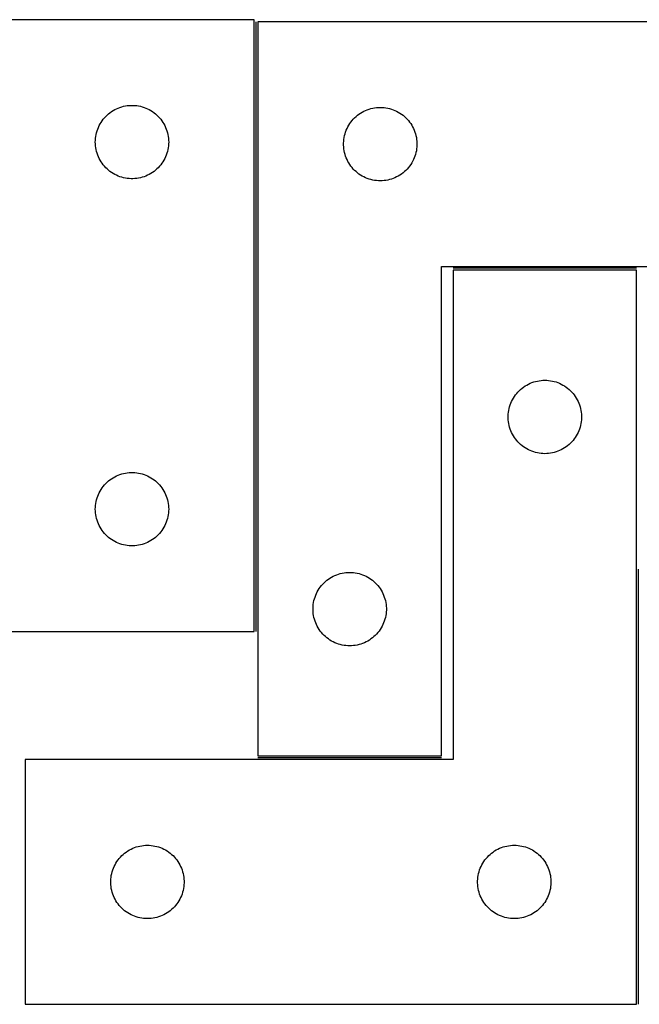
# Model space of a CAD drawing. Header units: millimetres. Extents: x 7 to 1493, y 7 to 481.
# Tile 5 of 6: x 880 to 1134, y 79 to 481. Entities that reach past the tile are written whole.
import ezdxf

# ---------------------------------------------------------------- set-up
doc = ezdxf.new("R2010")
doc.units = ezdxf.units.MM
doc.layers.add('COMMON', color=5, linetype='CONTINUOUS', true_color=0x0000ff)
doc.layers.add('CUT', color=7, linetype='CONTINUOUS', true_color=0x000000)

msp = doc.modelspace()

# ---------------------------------------------------------------- linework, layer by layer
at = {"layer": 'COMMON'}
for p, q in [((977.05718, 231.314245), (977.05718, 480.484154)), ((1132.607849, 379.734154), (1057.607849, 379.734154)), ((1133.35785, 78.984153), (1133.35785, 256.758086)), ((1052.80718, 179.734154), (977.80718, 179.734154))]:
    msp.add_line(p, q, dxfattribs=at)
at = {"layer": 'CUT'}
for p, q in [((976.307179, 481.314245), (676.307179, 481.314245)), ((976.307179, 231.314245), (976.307179, 481.314245)), ((977.80718, 480.484154), (977.80718, 180.484154)), ((1227.80718, 480.484154), (977.80718, 480.484154)), ((916.118079, 442.322525), (916.698282, 442.832451)), ((916.698282, 442.832451), (917.303965, 443.311833)), ((917.303965, 443.311833), (917.933523, 443.7594)), ((917.933523, 443.7594), (918.585287, 444.173964)), ((918.585287, 444.173964), (919.257528, 444.554427)), ((919.257528, 444.554427), (919.948463, 444.899778)), ((919.948463, 444.899778), (920.656261, 445.209104)), ((920.656261, 445.209104), (921.379044, 445.481583)), ((921.379044, 445.481583), (922.114895, 445.716493)), ((922.114895, 445.716493), (922.861863, 445.91321)), ((922.861863, 445.91321), (923.617968, 446.071214)), ((923.617968, 446.071214), (924.381204, 446.190085)), ((924.381204, 446.190085), (925.149547, 446.269507)), ((925.149547, 446.269507), (925.920961, 446.309272)), ((925.920961, 446.309272), (926.693398, 446.309272)), ((926.693398, 446.309272), (927.464811, 446.269507)), ((927.464811, 446.269507), (928.233155, 446.190085)), ((928.233155, 446.190085), (928.996391, 446.071214)), ((928.996391, 446.071214), (929.752495, 445.91321)), ((929.752495, 445.91321), (930.499464, 445.716493)), ((930.499464, 445.716493), (931.235315, 445.481583)), ((931.235315, 445.481583), (931.958098, 445.209104)), ((931.958098, 445.209104), (932.665895, 444.899778)), ((932.665895, 444.899778), (933.35683, 444.554427)), ((933.35683, 444.554427), (934.029071, 444.173964)), ((934.029071, 444.173964), (934.680835, 443.7594)), ((934.680835, 443.7594), (935.310393, 443.311833)), ((935.310393, 443.311833), (935.916077, 442.832451)), ((935.916077, 442.832451), (936.496279, 442.322525)), ((1018.498038, 442.245951), (1019.115864, 442.709579)), ((1019.115864, 442.709579), (1019.756737, 443.140787)), ((1019.756737, 443.140787), (1020.418959, 443.538432)), ((1020.418959, 443.538432), (1021.100773, 443.90146)), ((1021.100773, 443.90146), (1021.800372, 444.228907)), ((1021.800372, 444.228907), (1022.515899, 444.519906)), ((1022.515899, 444.519906), (1023.245458, 444.773684)), ((1023.245458, 444.773684), (1023.987113, 444.98957)), ((1023.987113, 444.98957), (1024.738899, 445.166989)), ((1024.738899, 445.166989), (1025.498822, 445.305472)), ((1025.498822, 445.305472), (1026.264865, 445.404652)), ((1026.264865, 445.404652), (1027.034999, 445.464265)), ((1027.034999, 445.464265), (1027.80718, 445.484154)), ((1027.80718, 445.484154), (1028.579362, 445.464265)), ((1028.579362, 445.464265), (1029.349495, 445.404652)), ((1029.349495, 445.404652), (1030.115539, 445.305472)), ((1030.115539, 445.305472), (1030.875461, 445.166989)), ((1030.875461, 445.166989), (1031.627247, 444.98957)), ((1031.627247, 444.98957), (1032.368903, 444.773684)), ((1032.368903, 444.773684), (1033.098462, 444.519906)), ((1033.098462, 444.519906), (1033.813989, 444.228907)), ((1033.813989, 444.228907), (1034.513587, 443.90146)), ((1034.513587, 443.90146), (1035.195401, 443.538432)), ((1035.195401, 443.538432), (1035.857623, 443.140787)), ((1035.857623, 443.140787), (1036.498497, 442.709579)), ((1036.498497, 442.709579), (1037.116322, 442.245951)), ((912.889873, 438.020651), (913.252901, 438.702466)), ((913.252901, 438.702466), (913.650546, 439.364687)), ((913.650546, 439.364687), (914.081754, 440.005561)), ((914.081754, 440.005561), (914.545382, 440.623387)), ((914.545382, 440.623387), (915.0402, 441.216526)), ((915.0402, 441.216526), (915.564896, 441.783407)), ((915.564896, 441.783407), (916.118079, 442.322525)), ((936.496279, 442.322525), (937.049462, 441.783407)), ((937.049462, 441.783407), (937.574158, 441.216526)), ((937.574158, 441.216526), (938.068976, 440.623387)), ((938.068976, 440.623387), (938.532604, 440.005561)), ((938.532604, 440.005561), (938.963813, 439.364687)), ((938.963813, 439.364687), (939.361458, 438.702466)), ((939.361458, 438.702466), (939.724485, 438.020651)), ((1014.947461, 438.206046), (1015.362025, 438.85781)), ((1015.362025, 438.85781), (1015.809592, 439.487368)), ((1015.809592, 439.487368), (1016.288974, 440.093051)), ((1016.288974, 440.093051), (1016.7989, 440.673254)), ((1016.7989, 440.673254), (1017.338018, 441.226437)), ((1017.338018, 441.226437), (1017.904898, 441.751133)), ((1017.904898, 441.751133), (1018.498038, 442.245951)), ((1037.116322, 442.245951), (1037.709462, 441.751133)), ((1037.709462, 441.751133), (1038.276343, 441.226437)), ((1038.276343, 441.226437), (1038.815461, 440.673254)), ((1038.815461, 440.673254), (1039.325387, 440.093051)), ((1039.325387, 440.093051), (1039.804769, 439.487368)), ((1039.804769, 439.487368), (1040.252335, 438.85781)), ((1040.252335, 438.85781), (1040.6669, 438.206046)), ((911.624344, 434.382526), (911.801763, 435.134311)), ((911.801763, 435.134311), (912.017649, 435.875967)), ((912.017649, 435.875967), (912.271427, 436.605526)), ((912.271427, 436.605526), (912.562426, 437.321053)), ((912.562426, 437.321053), (912.889873, 438.020651)), ((939.724485, 438.020651), (940.051933, 437.321053)), ((940.051933, 437.321053), (940.342932, 436.605526)), ((940.342932, 436.605526), (940.59671, 435.875967)), ((940.59671, 435.875967), (940.812595, 435.134311)), ((940.812595, 435.134311), (940.990015, 434.382526)), ((1013.208215, 433.92947), (1013.404932, 434.676438)), ((1013.404932, 434.676438), (1013.639842, 435.412289)), ((1013.639842, 435.412289), (1013.912321, 436.135072)), ((1013.912321, 436.135072), (1014.221646, 436.84287)), ((1014.221646, 436.84287), (1014.566998, 437.533805)), ((1014.566998, 437.533805), (1014.947461, 438.206046)), ((1040.6669, 438.206046), (1041.047362, 437.533805)), ((1041.047362, 437.533805), (1041.392714, 436.84287)), ((1041.392714, 436.84287), (1041.70204, 436.135072)), ((1041.70204, 436.135072), (1041.974519, 435.412289)), ((1041.974519, 435.412289), (1042.209428, 434.676438)), ((1042.209428, 434.676438), (1042.406146, 433.92947)), ((911.307179, 431.314245), (911.327068, 432.086426)), ((911.327068, 430.542063), (911.307179, 431.314245)), ((911.327068, 432.086426), (911.386681, 432.85656)), ((911.386681, 429.77193), (911.327068, 430.542063)), ((911.386681, 432.85656), (911.485861, 433.622603)), ((911.485861, 433.622603), (911.624344, 434.382526)), ((940.990015, 434.382526), (941.128498, 433.622603)), ((941.128498, 433.622603), (941.227677, 432.85656)), ((941.227677, 432.85656), (941.287291, 432.086426)), ((941.287291, 430.542063), (941.227677, 429.77193)), ((941.287291, 432.086426), (941.307179, 431.314245)), ((941.307179, 431.314245), (941.287291, 430.542063)), ((1012.812153, 430.870372), (1012.851917, 431.641786)), ((1012.812153, 430.097935), (1012.812153, 430.870372)), ((1012.851917, 431.641786), (1012.93134, 432.410129)), ((1012.93134, 432.410129), (1013.050211, 433.173365)), ((1013.050211, 433.173365), (1013.208215, 433.92947)), ((1042.406146, 433.92947), (1042.56415, 433.173365)), ((1042.56415, 433.173365), (1042.68302, 432.410129)), ((1042.68302, 432.410129), (1042.762443, 431.641786)), ((1042.762443, 431.641786), (1042.802207, 430.870372)), ((1042.802207, 430.870372), (1042.802207, 430.097935)), ((911.485861, 429.005886), (911.386681, 429.77193)), ((911.624344, 428.245964), (911.485861, 429.005886)), ((911.801763, 427.494178), (911.624344, 428.245964)), ((912.017649, 426.752522), (911.801763, 427.494178)), ((912.271427, 426.022963), (912.017649, 426.752522)), ((940.59671, 426.752522), (940.342932, 426.022963)), ((940.812595, 427.494178), (940.59671, 426.752522)), ((940.990015, 428.245964), (940.812595, 427.494178)), ((941.128498, 429.005886), (940.990015, 428.245964)), ((941.227677, 429.77193), (941.128498, 429.005886)), ((1012.851917, 429.326522), (1012.812153, 430.097935)), ((1012.93134, 428.558178), (1012.851917, 429.326522)), ((1013.050211, 427.794942), (1012.93134, 428.558178)), ((1013.208215, 427.038838), (1013.050211, 427.794942)), ((1013.404932, 426.291869), (1013.208215, 427.038838)), ((1042.406146, 427.038838), (1042.209428, 426.291869)), ((1042.56415, 427.794942), (1042.406146, 427.038838)), ((1042.68302, 428.558178), (1042.56415, 427.794942)), ((1042.762443, 429.326522), (1042.68302, 428.558178)), ((1042.802207, 430.097935), (1042.762443, 429.326522)), ((912.562426, 425.307436), (912.271427, 426.022963)), ((912.889873, 424.607838), (912.562426, 425.307436)), ((913.252901, 423.926024), (912.889873, 424.607838)), ((913.650546, 423.263802), (913.252901, 423.926024)), ((914.081754, 422.622928), (913.650546, 423.263802)), ((914.545382, 422.005102), (914.081754, 422.622928)), ((938.532604, 422.622928), (938.068976, 422.005102)), ((938.963813, 423.263802), (938.532604, 422.622928)), ((939.361458, 423.926024), (938.963813, 423.263802)), ((939.724485, 424.607838), (939.361458, 423.926024)), ((940.051933, 425.307436), (939.724485, 424.607838)), ((940.342932, 426.022963), (940.051933, 425.307436)), ((1013.639842, 425.556018), (1013.404932, 426.291869)), ((1013.912321, 424.833235), (1013.639842, 425.556018)), ((1014.221646, 424.125438), (1013.912321, 424.833235)), ((1014.566998, 423.434503), (1014.221646, 424.125438)), ((1014.947461, 422.762262), (1014.566998, 423.434503)), ((1015.362025, 422.110498), (1014.947461, 422.762262)), ((1040.6669, 422.762262), (1040.252335, 422.110498)), ((1041.047362, 423.434503), (1040.6669, 422.762262)), ((1041.392714, 424.125438), (1041.047362, 423.434503)), ((1041.70204, 424.833235), (1041.392714, 424.125438)), ((1041.974519, 425.556018), (1041.70204, 424.833235)), ((1042.209428, 426.291869), (1041.974519, 425.556018)), ((915.0402, 421.411963), (914.545382, 422.005102)), ((915.564896, 420.845082), (915.0402, 421.411963)), ((916.118079, 420.305964), (915.564896, 420.845082)), ((916.698282, 419.796038), (916.118079, 420.305964)), ((917.303965, 419.316656), (916.698282, 419.796038)), ((917.933523, 418.869089), (917.303965, 419.316656)), ((918.585287, 418.454525), (917.933523, 418.869089)), ((919.257528, 418.074063), (918.585287, 418.454525)), ((934.029071, 418.454525), (933.35683, 418.074063)), ((934.680835, 418.869089), (934.029071, 418.454525)), ((935.310393, 419.316656), (934.680835, 418.869089)), ((935.916077, 419.796038), (935.310393, 419.316656)), ((936.496279, 420.305964), (935.916077, 419.796038)), ((937.049462, 420.845082), (936.496279, 420.305964)), ((937.574158, 421.411963), (937.049462, 420.845082)), ((938.068976, 422.005102), (937.574158, 421.411963)), ((1015.809592, 421.48094), (1015.362025, 422.110498)), ((1016.288974, 420.875256), (1015.809592, 421.48094)), ((1016.7989, 420.295054), (1016.288974, 420.875256)), ((1017.338018, 419.741871), (1016.7989, 420.295054)), ((1017.904898, 419.217175), (1017.338018, 419.741871)), ((1018.498038, 418.722357), (1017.904898, 419.217175)), ((1019.115864, 418.258729), (1018.498038, 418.722357)), ((1037.116322, 418.722357), (1036.498497, 418.258729)), ((1037.709462, 419.217175), (1037.116322, 418.722357)), ((1038.276343, 419.741871), (1037.709462, 419.217175)), ((1038.815461, 420.295054), (1038.276343, 419.741871)), ((1039.325387, 420.875256), (1038.815461, 420.295054)), ((1039.804769, 421.48094), (1039.325387, 420.875256)), ((1040.252335, 422.110498), (1039.804769, 421.48094)), ((919.948463, 417.728711), (919.257528, 418.074063)), ((920.656261, 417.419385), (919.948463, 417.728711)), ((921.379044, 417.146906), (920.656261, 417.419385)), ((922.114895, 416.911996), (921.379044, 417.146906)), ((922.861863, 416.715279), (922.114895, 416.911996)), ((923.617968, 416.557275), (922.861863, 416.715279)), ((924.381204, 416.438404), (923.617968, 416.557275)), ((925.149547, 416.358982), (924.381204, 416.438404)), ((925.920961, 416.319218), (925.149547, 416.358982)), ((926.693398, 416.319218), (925.920961, 416.319218)), ((927.464811, 416.358982), (926.693398, 416.319218)), ((928.233155, 416.438404), (927.464811, 416.358982)), ((928.996391, 416.557275), (928.233155, 416.438404)), ((929.752495, 416.715279), (928.996391, 416.557275)), ((930.499464, 416.911996), (929.752495, 416.715279)), ((931.235315, 417.146906), (930.499464, 416.911996)), ((931.958098, 417.419385), (931.235315, 417.146906)), ((932.665895, 417.728711), (931.958098, 417.419385)), ((933.35683, 418.074063), (932.665895, 417.728711)), ((1019.756737, 417.82752), (1019.115864, 418.258729)), ((1020.418959, 417.429875), (1019.756737, 417.82752)), ((1021.100773, 417.066847), (1020.418959, 417.429875)), ((1021.800372, 416.7394), (1021.100773, 417.066847)), ((1022.515899, 416.448401), (1021.800372, 416.7394)), ((1023.245458, 416.194623), (1022.515899, 416.448401)), ((1023.987113, 415.978738), (1023.245458, 416.194623)), ((1024.738899, 415.801318), (1023.987113, 415.978738)), ((1025.498822, 415.662835), (1024.738899, 415.801318)), ((1026.264865, 415.563656), (1025.498822, 415.662835)), ((1027.034999, 415.504042), (1026.264865, 415.563656)), ((1027.80718, 415.484154), (1027.034999, 415.504042)), ((1028.579362, 415.504042), (1027.80718, 415.484154)), ((1029.349495, 415.563656), (1028.579362, 415.504042)), ((1030.115539, 415.662835), (1029.349495, 415.563656)), ((1030.875461, 415.801318), (1030.115539, 415.662835)), ((1031.627247, 415.978738), (1030.875461, 415.801318)), ((1032.368903, 416.194623), (1031.627247, 415.978738)), ((1033.098462, 416.448401), (1032.368903, 416.194623)), ((1033.813989, 416.7394), (1033.098462, 416.448401)), ((1034.513587, 417.066847), (1033.813989, 416.7394)), ((1035.195401, 417.429875), (1034.513587, 417.066847)), ((1035.857623, 417.82752), (1035.195401, 417.429875)), ((1036.498497, 418.258729), (1035.857623, 417.82752)), ((1052.80718, 180.484154), (1052.80718, 380.484154)), ((1052.80718, 380.484154), (1227.80718, 380.484154)), ((1132.607849, 378.984153), (1057.607849, 378.984153)), ((1057.607849, 378.984153), (1057.607849, 178.984153)), ((1132.607849, 78.984153), (1132.607849, 378.984153)), ((1093.565534, 333.904651), (1094.335667, 333.964264)), ((1094.335667, 333.964264), (1095.107849, 333.984153)), ((1095.107849, 333.984153), (1095.88003, 333.964264)), ((1095.88003, 333.964264), (1096.650164, 333.904651)), ((1084.638686, 329.726436), (1085.205567, 330.251132)), ((1085.205567, 330.251132), (1085.798706, 330.74595)), ((1085.798706, 330.74595), (1086.416532, 331.209578)), ((1086.416532, 331.209578), (1087.057406, 331.640786)), ((1087.057406, 331.640786), (1087.719628, 332.038431)), ((1087.719628, 332.038431), (1088.401442, 332.401459)), ((1088.401442, 332.401459), (1089.10104, 332.728906)), ((1089.10104, 332.728906), (1089.816567, 333.019905)), ((1089.816567, 333.019905), (1090.546126, 333.273683)), ((1090.546126, 333.273683), (1091.287782, 333.489569)), ((1091.287782, 333.489569), (1092.039568, 333.666988)), ((1092.039568, 333.666988), (1092.79949, 333.805471)), ((1092.79949, 333.805471), (1093.565534, 333.904651)), ((1096.650164, 333.904651), (1097.416207, 333.805471)), ((1097.416207, 333.805471), (1098.17613, 333.666988)), ((1098.17613, 333.666988), (1098.927916, 333.489569)), ((1098.927916, 333.489569), (1099.669571, 333.273683)), ((1099.669571, 333.273683), (1100.39913, 333.019905)), ((1100.39913, 333.019905), (1101.114657, 332.728906)), ((1101.114657, 332.728906), (1101.814256, 332.401459)), ((1101.814256, 332.401459), (1102.49607, 332.038431)), ((1102.49607, 332.038431), (1103.158292, 331.640786)), ((1103.158292, 331.640786), (1103.799165, 331.209578)), ((1103.799165, 331.209578), (1104.416991, 330.74595)), ((1104.416991, 330.74595), (1105.010131, 330.251132)), ((1105.010131, 330.251132), (1105.577011, 329.726436)), ((1081.522315, 325.342869), (1081.867667, 326.033804)), ((1081.867667, 326.033804), (1082.248129, 326.706045)), ((1082.248129, 326.706045), (1082.662694, 327.357809)), ((1082.662694, 327.357809), (1083.11026, 327.987367)), ((1083.11026, 327.987367), (1083.589642, 328.59305)), ((1083.589642, 328.59305), (1084.099568, 329.173253)), ((1084.099568, 329.173253), (1084.638686, 329.726436)), ((1105.577011, 329.726436), (1106.116129, 329.173253)), ((1106.116129, 329.173253), (1106.626055, 328.59305)), ((1106.626055, 328.59305), (1107.105437, 327.987367)), ((1107.105437, 327.987367), (1107.553004, 327.357809)), ((1107.553004, 327.357809), (1107.967568, 326.706045)), ((1107.967568, 326.706045), (1108.348031, 326.033804)), ((1108.348031, 326.033804), (1108.693383, 325.342869)), ((1080.350879, 321.673364), (1080.508883, 322.429469)), ((1080.508883, 322.429469), (1080.705601, 323.176437)), ((1080.705601, 323.176437), (1080.94051, 323.912288)), ((1080.94051, 323.912288), (1081.212989, 324.635071)), ((1081.212989, 324.635071), (1081.522315, 325.342869)), ((1108.693383, 325.342869), (1109.002708, 324.635071)), ((1109.002708, 324.635071), (1109.275187, 323.912288)), ((1109.275187, 323.912288), (1109.510097, 323.176437)), ((1109.510097, 323.176437), (1109.706814, 322.429469)), ((1109.706814, 322.429469), (1109.864818, 321.673364)), ((1080.112822, 319.370371), (1080.152586, 320.141785)), ((1080.112822, 318.597934), (1080.112822, 319.370371)), ((1080.152586, 317.826521), (1080.112822, 318.597934)), ((1080.152586, 320.141785), (1080.232009, 320.910128)), ((1080.232009, 320.910128), (1080.350879, 321.673364)), ((1109.864818, 321.673364), (1109.983689, 320.910128)), ((1109.983689, 320.910128), (1110.063112, 320.141785)), ((1110.063112, 320.141785), (1110.102876, 319.370371)), ((1110.102876, 318.597934), (1110.063112, 317.826521)), ((1110.102876, 319.370371), (1110.102876, 318.597934)), ((1080.232009, 317.058177), (1080.152586, 317.826521)), ((1080.350879, 316.294941), (1080.232009, 317.058177)), ((1080.508883, 315.538837), (1080.350879, 316.294941)), ((1080.705601, 314.791868), (1080.508883, 315.538837)), ((1080.94051, 314.056017), (1080.705601, 314.791868)), ((1081.212989, 313.333234), (1080.94051, 314.056017)), ((1109.275187, 314.056017), (1109.002708, 313.333234)), ((1109.510097, 314.791868), (1109.275187, 314.056017)), ((1109.706814, 315.538837), (1109.510097, 314.791868)), ((1109.864818, 316.294941), (1109.706814, 315.538837)), ((1109.983689, 317.058177), (1109.864818, 316.294941)), ((1110.063112, 317.826521), (1109.983689, 317.058177)), ((1081.522315, 312.625437), (1081.212989, 313.333234)), ((1081.867667, 311.934502), (1081.522315, 312.625437)), ((1082.248129, 311.262261), (1081.867667, 311.934502)), ((1082.662694, 310.610497), (1082.248129, 311.262261)), ((1083.11026, 309.980939), (1082.662694, 310.610497)), ((1083.589642, 309.375255), (1083.11026, 309.980939)), ((1107.105437, 309.980939), (1106.626055, 309.375255)), ((1107.553004, 310.610497), (1107.105437, 309.980939)), ((1107.967568, 311.262261), (1107.553004, 310.610497)), ((1108.348031, 311.934502), (1107.967568, 311.262261)), ((1108.693383, 312.625437), (1108.348031, 311.934502)), ((1109.002708, 313.333234), (1108.693383, 312.625437)), ((1084.099568, 308.795053), (1083.589642, 309.375255)), ((1084.638686, 308.24187), (1084.099568, 308.795053)), ((1085.205567, 307.717174), (1084.638686, 308.24187)), ((1085.798706, 307.222356), (1085.205567, 307.717174)), ((1086.416532, 306.758728), (1085.798706, 307.222356)), ((1087.057406, 306.327519), (1086.416532, 306.758728)), ((1087.719628, 305.929874), (1087.057406, 306.327519)), ((1088.401442, 305.566846), (1087.719628, 305.929874)), ((1102.49607, 305.929874), (1101.814256, 305.566846)), ((1103.158292, 306.327519), (1102.49607, 305.929874)), ((1103.799165, 306.758728), (1103.158292, 306.327519)), ((1104.416991, 307.222356), (1103.799165, 306.758728)), ((1105.010131, 307.717174), (1104.416991, 307.222356)), ((1105.577011, 308.24187), (1105.010131, 307.717174)), ((1106.116129, 308.795053), (1105.577011, 308.24187)), ((1106.626055, 309.375255), (1106.116129, 308.795053)), ((1089.10104, 305.239399), (1088.401442, 305.566846)), ((1089.816567, 304.9484), (1089.10104, 305.239399)), ((1090.546126, 304.694622), (1089.816567, 304.9484)), ((1091.287782, 304.478737), (1090.546126, 304.694622)), ((1092.039568, 304.301317), (1091.287782, 304.478737)), ((1092.79949, 304.162834), (1092.039568, 304.301317)), ((1093.565534, 304.063655), (1092.79949, 304.162834)), ((1094.335667, 304.004041), (1093.565534, 304.063655)), ((1095.107849, 303.984153), (1094.335667, 304.004041)), ((1095.88003, 304.004041), (1095.107849, 303.984153)), ((1096.650164, 304.063655), (1095.88003, 304.004041)), ((1097.416207, 304.162834), (1096.650164, 304.063655)), ((1098.17613, 304.301317), (1097.416207, 304.162834)), ((1098.927916, 304.478737), (1098.17613, 304.301317)), ((1099.669571, 304.694622), (1098.927916, 304.478737)), ((1100.39913, 304.9484), (1099.669571, 304.694622)), ((1101.114657, 305.239399), (1100.39913, 304.9484)), ((1101.814256, 305.566846), (1101.114657, 305.239399)), ((917.303965, 293.311833), (917.933523, 293.7594)), ((917.933523, 293.7594), (918.585287, 294.173964)), ((918.585287, 294.173964), (919.257528, 294.554427)), ((919.257528, 294.554427), (919.948463, 294.899778)), ((919.948463, 294.899778), (920.656261, 295.209104)), ((920.656261, 295.209104), (921.379044, 295.481583)), ((921.379044, 295.481583), (922.114895, 295.716493)), ((922.114895, 295.716493), (922.861863, 295.91321)), ((922.861863, 295.91321), (923.617968, 296.071214)), ((923.617968, 296.071214), (924.381204, 296.190085)), ((924.381204, 296.190085), (925.149547, 296.269507)), ((925.149547, 296.269507), (925.920961, 296.309272)), ((925.920961, 296.309272), (926.693398, 296.309272)), ((926.693398, 296.309272), (927.464811, 296.269507)), ((927.464811, 296.269507), (928.233155, 296.190085)), ((928.233155, 296.190085), (928.996391, 296.071214)), ((928.996391, 296.071214), (929.752495, 295.91321)), ((929.752495, 295.91321), (930.499464, 295.716493)), ((930.499464, 295.716493), (931.235315, 295.481583)), ((931.235315, 295.481583), (931.958098, 295.209104)), ((931.958098, 295.209104), (932.665895, 294.899778)), ((932.665895, 294.899778), (933.35683, 294.554427)), ((933.35683, 294.554427), (934.029071, 294.173964)), ((934.029071, 294.173964), (934.680835, 293.7594)), ((934.680835, 293.7594), (935.310393, 293.311833)), ((913.650546, 289.364687), (914.081754, 290.005561)), ((914.081754, 290.005561), (914.545382, 290.623387)), ((914.545382, 290.623387), (915.0402, 291.216526)), ((915.0402, 291.216526), (915.564896, 291.783407)), ((915.564896, 291.783407), (916.118079, 292.322525)), ((916.118079, 292.322525), (916.698282, 292.832451)), ((916.698282, 292.832451), (917.303965, 293.311833)), ((935.310393, 293.311833), (935.916077, 292.832451)), ((935.916077, 292.832451), (936.496279, 292.322525)), ((936.496279, 292.322525), (937.049462, 291.783407)), ((937.049462, 291.783407), (937.574158, 291.216526)), ((937.574158, 291.216526), (938.068976, 290.623387)), ((938.068976, 290.623387), (938.532604, 290.005561)), ((938.532604, 290.005561), (938.963813, 289.364687)), ((911.801763, 285.134311), (912.017649, 285.875967)), ((912.017649, 285.875967), (912.271427, 286.605526)), ((912.271427, 286.605526), (912.562426, 287.321053)), ((912.562426, 287.321053), (912.889873, 288.020651)), ((912.889873, 288.020651), (913.252901, 288.702466)), ((913.252901, 288.702466), (913.650546, 289.364687)), ((938.963813, 289.364687), (939.361458, 288.702466)), ((939.361458, 288.702466), (939.724485, 288.020651)), ((939.724485, 288.020651), (940.051933, 287.321053)), ((940.051933, 287.321053), (940.342932, 286.605526)), ((940.342932, 286.605526), (940.59671, 285.875967)), ((940.59671, 285.875967), (940.812595, 285.134311)), ((911.307179, 281.314245), (911.327068, 282.086426)), ((911.327068, 282.086426), (911.386681, 282.85656)), ((911.386681, 282.85656), (911.485861, 283.622603)), ((911.485861, 283.622603), (911.624344, 284.382526)), ((911.624344, 284.382526), (911.801763, 285.134311)), ((940.812595, 285.134311), (940.990015, 284.382526)), ((940.990015, 284.382526), (941.128498, 283.622603)), ((941.128498, 283.622603), (941.227677, 282.85656)), ((941.227677, 282.85656), (941.287291, 282.086426)), ((941.287291, 282.086426), (941.307179, 281.314245)), ((911.327068, 280.542063), (911.307179, 281.314245)), ((911.386681, 279.77193), (911.327068, 280.542063)), ((911.485861, 279.005886), (911.386681, 279.77193)), ((911.624344, 278.245964), (911.485861, 279.005886)), ((911.801763, 277.494178), (911.624344, 278.245964)), ((940.990015, 278.245964), (940.812595, 277.494178)), ((941.128498, 279.005886), (940.990015, 278.245964)), ((941.227677, 279.77193), (941.128498, 279.005886)), ((941.287291, 280.542063), (941.227677, 279.77193)), ((941.307179, 281.314245), (941.287291, 280.542063)), ((912.017649, 276.752522), (911.801763, 277.494178)), ((912.271427, 276.022963), (912.017649, 276.752522)), ((912.562426, 275.307436), (912.271427, 276.022963)), ((912.889873, 274.607838), (912.562426, 275.307436)), ((913.252901, 273.926024), (912.889873, 274.607838)), ((913.650546, 273.263802), (913.252901, 273.926024)), ((939.361458, 273.926024), (938.963813, 273.263802)), ((939.724485, 274.607838), (939.361458, 273.926024)), ((940.051933, 275.307436), (939.724485, 274.607838)), ((940.342932, 276.022963), (940.051933, 275.307436)), ((940.59671, 276.752522), (940.342932, 276.022963)), ((940.812595, 277.494178), (940.59671, 276.752522)), ((914.081754, 272.622928), (913.650546, 273.263802)), ((914.545382, 272.005102), (914.081754, 272.622928)), ((915.0402, 271.411963), (914.545382, 272.005102)), ((915.564896, 270.845082), (915.0402, 271.411963)), ((916.118079, 270.305964), (915.564896, 270.845082)), ((916.698282, 269.796038), (916.118079, 270.305964)), ((917.303965, 269.316656), (916.698282, 269.796038)), ((935.916077, 269.796038), (935.310393, 269.316656)), ((936.496279, 270.305964), (935.916077, 269.796038)), ((937.049462, 270.845082), (936.496279, 270.305964)), ((937.574158, 271.411963), (937.049462, 270.845082)), ((938.068976, 272.005102), (937.574158, 271.411963)), ((938.532604, 272.622928), (938.068976, 272.005102)), ((938.963813, 273.263802), (938.532604, 272.622928)), ((917.933523, 268.869089), (917.303965, 269.316656)), ((918.585287, 268.454525), (917.933523, 268.869089)), ((919.257528, 268.074063), (918.585287, 268.454525)), ((919.948463, 267.728711), (919.257528, 268.074063)), ((920.656261, 267.419385), (919.948463, 267.728711)), ((921.379044, 267.146906), (920.656261, 267.419385)), ((922.114895, 266.911996), (921.379044, 267.146906)), ((922.861863, 266.715279), (922.114895, 266.911996)), ((923.617968, 266.557275), (922.861863, 266.715279)), ((924.381204, 266.438404), (923.617968, 266.557275)), ((925.149547, 266.358982), (924.381204, 266.438404)), ((925.920961, 266.319218), (925.149547, 266.358982)), ((926.693398, 266.319218), (925.920961, 266.319218)), ((927.464811, 266.358982), (926.693398, 266.319218)), ((928.233155, 266.438404), (927.464811, 266.358982)), ((928.996391, 266.557275), (928.233155, 266.438404)), ((929.752495, 266.715279), (928.996391, 266.557275)), ((930.499464, 266.911996), (929.752495, 266.715279)), ((931.235315, 267.146906), (930.499464, 266.911996)), ((931.958098, 267.419385), (931.235315, 267.146906)), ((932.665895, 267.728711), (931.958098, 267.419385)), ((933.35683, 268.074063), (932.665895, 267.728711)), ((934.029071, 268.454525), (933.35683, 268.074063)), ((934.680835, 268.869089), (934.029071, 268.454525)), ((935.310393, 269.316656), (934.680835, 268.869089)), ((1007.256737, 253.140787), (1007.918959, 253.538432)), ((1007.918959, 253.538432), (1008.600773, 253.90146)), ((1008.600773, 253.90146), (1009.300372, 254.228907)), ((1009.300372, 254.228907), (1010.015899, 254.519906)), ((1010.015899, 254.519906), (1010.745458, 254.773684)), ((1010.745458, 254.773684), (1011.487113, 254.98957)), ((1011.487113, 254.98957), (1012.238899, 255.166989)), ((1012.238899, 255.166989), (1012.998822, 255.305472)), ((1012.998822, 255.305472), (1013.764865, 255.404652)), ((1013.764865, 255.404652), (1014.534999, 255.464265)), ((1014.534999, 255.464265), (1015.30718, 255.484154)), ((1015.30718, 255.484154), (1016.079362, 255.464265)), ((1016.079362, 255.464265), (1016.849495, 255.404652)), ((1016.849495, 255.404652), (1017.615539, 255.305472)), ((1017.615539, 255.305472), (1018.375461, 255.166989)), ((1018.375461, 255.166989), (1019.127247, 254.98957)), ((1019.127247, 254.98957), (1019.868903, 254.773684)), ((1019.868903, 254.773684), (1020.598462, 254.519906)), ((1020.598462, 254.519906), (1021.313989, 254.228907)), ((1021.313989, 254.228907), (1022.013587, 253.90146)), ((1022.013587, 253.90146), (1022.695401, 253.538432)), ((1022.695401, 253.538432), (1023.357623, 253.140787)), ((1002.862025, 248.85781), (1003.309592, 249.487368)), ((1003.309592, 249.487368), (1003.788974, 250.093051)), ((1003.788974, 250.093051), (1004.2989, 250.673254)), ((1004.2989, 250.673254), (1004.838018, 251.226437)), ((1004.838018, 251.226437), (1005.404898, 251.751133)), ((1005.404898, 251.751133), (1005.998038, 252.245951)), ((1005.998038, 252.245951), (1006.615864, 252.709579)), ((1006.615864, 252.709579), (1007.256737, 253.140787)), ((1023.357623, 253.140787), (1023.998497, 252.709579)), ((1023.998497, 252.709579), (1024.616322, 252.245951)), ((1024.616322, 252.245951), (1025.209462, 251.751133)), ((1025.209462, 251.751133), (1025.776343, 251.226437)), ((1025.776343, 251.226437), (1026.315461, 250.673254)), ((1026.315461, 250.673254), (1026.825387, 250.093051)), ((1026.825387, 250.093051), (1027.304769, 249.487368)), ((1027.304769, 249.487368), (1027.752335, 248.85781)), ((1001.139842, 245.412289), (1001.412321, 246.135072)), ((1001.412321, 246.135072), (1001.721646, 246.84287)), ((1001.721646, 246.84287), (1002.066998, 247.533805)), ((1002.066998, 247.533805), (1002.447461, 248.206046)), ((1002.447461, 248.206046), (1002.862025, 248.85781)), ((1027.752335, 248.85781), (1028.1669, 248.206046)), ((1028.1669, 248.206046), (1028.547362, 247.533805)), ((1028.547362, 247.533805), (1028.892714, 246.84287)), ((1028.892714, 246.84287), (1029.20204, 246.135072)), ((1029.20204, 246.135072), (1029.474519, 245.412289)), ((1000.312153, 240.870372), (1000.351917, 241.641786)), ((1000.351917, 241.641786), (1000.43134, 242.410129)), ((1000.43134, 242.410129), (1000.550211, 243.173365)), ((1000.550211, 243.173365), (1000.708215, 243.92947)), ((1000.708215, 243.92947), (1000.904932, 244.676438)), ((1000.904932, 244.676438), (1001.139842, 245.412289)), ((1029.474519, 245.412289), (1029.709428, 244.676438)), ((1029.709428, 244.676438), (1029.906146, 243.92947)), ((1029.906146, 243.92947), (1030.06415, 243.173365)), ((1030.06415, 243.173365), (1030.18302, 242.410129)), ((1030.18302, 242.410129), (1030.262443, 241.641786)), ((1030.262443, 241.641786), (1030.302207, 240.870372)), ((1000.312153, 240.097935), (1000.312153, 240.870372)), ((1000.351917, 239.326522), (1000.312153, 240.097935)), ((1000.43134, 238.558178), (1000.351917, 239.326522)), ((1000.550211, 237.794942), (1000.43134, 238.558178)), ((1000.708215, 237.038838), (1000.550211, 237.794942)), ((1030.06415, 237.794942), (1029.906146, 237.038838)), ((1030.18302, 238.558178), (1030.06415, 237.794942)), ((1030.262443, 239.326522), (1030.18302, 238.558178)), ((1030.302207, 240.097935), (1030.262443, 239.326522)), ((1030.302207, 240.870372), (1030.302207, 240.097935)), ((1000.904932, 236.291869), (1000.708215, 237.038838)), ((1001.139842, 235.556018), (1000.904932, 236.291869)), ((1001.412321, 234.833235), (1001.139842, 235.556018)), ((1001.721646, 234.125438), (1001.412321, 234.833235)), ((1002.066998, 233.434503), (1001.721646, 234.125438)), ((1002.447461, 232.762262), (1002.066998, 233.434503)), ((1028.547362, 233.434503), (1028.1669, 232.762262)), ((1028.892714, 234.125438), (1028.547362, 233.434503)), ((1029.20204, 234.833235), (1028.892714, 234.125438)), ((1029.474519, 235.556018), (1029.20204, 234.833235)), ((1029.709428, 236.291869), (1029.474519, 235.556018)), ((1029.906146, 237.038838), (1029.709428, 236.291869)), ((876.307179, 231.314245), (976.307179, 231.314245)), ((1002.862025, 232.110498), (1002.447461, 232.762262)), ((1003.309592, 231.48094), (1002.862025, 232.110498)), ((1003.788974, 230.875256), (1003.309592, 231.48094)), ((1004.2989, 230.295054), (1003.788974, 230.875256)), ((1004.838018, 229.741871), (1004.2989, 230.295054)), ((1005.404898, 229.217175), (1004.838018, 229.741871)), ((1025.776343, 229.741871), (1025.209462, 229.217175)), ((1026.315461, 230.295054), (1025.776343, 229.741871)), ((1026.825387, 230.875256), (1026.315461, 230.295054)), ((1027.304769, 231.48094), (1026.825387, 230.875256)), ((1027.752335, 232.110498), (1027.304769, 231.48094)), ((1028.1669, 232.762262), (1027.752335, 232.110498)), ((1005.998038, 228.722357), (1005.404898, 229.217175)), ((1006.615864, 228.258729), (1005.998038, 228.722357)), ((1007.256737, 227.82752), (1006.615864, 228.258729)), ((1007.918959, 227.429875), (1007.256737, 227.82752)), ((1008.600773, 227.066847), (1007.918959, 227.429875)), ((1009.300372, 226.7394), (1008.600773, 227.066847)), ((1010.015899, 226.448401), (1009.300372, 226.7394)), ((1010.745458, 226.194623), (1010.015899, 226.448401)), ((1011.487113, 225.978738), (1010.745458, 226.194623)), ((1012.238899, 225.801318), (1011.487113, 225.978738)), ((1012.998822, 225.662835), (1012.238899, 225.801318)), ((1013.764865, 225.563656), (1012.998822, 225.662835)), ((1014.534999, 225.504042), (1013.764865, 225.563656)), ((1015.30718, 225.484154), (1014.534999, 225.504042)), ((1016.079362, 225.504042), (1015.30718, 225.484154)), ((1016.849495, 225.563656), (1016.079362, 225.504042)), ((1017.615539, 225.662835), (1016.849495, 225.563656)), ((1018.375461, 225.801318), (1017.615539, 225.662835)), ((1019.127247, 225.978738), (1018.375461, 225.801318)), ((1019.868903, 226.194623), (1019.127247, 225.978738)), ((1020.598462, 226.448401), (1019.868903, 226.194623)), ((1021.313989, 226.7394), (1020.598462, 226.448401)), ((1022.013587, 227.066847), (1021.313989, 226.7394)), ((1022.695401, 227.429875), (1022.013587, 227.066847)), ((1023.357623, 227.82752), (1022.695401, 227.429875)), ((1023.998497, 228.258729), (1023.357623, 227.82752)), ((1024.616322, 228.722357), (1023.998497, 228.258729)), ((1025.209462, 229.217175), (1024.616322, 228.722357)), ((1057.607849, 178.984153), (882.607849, 178.984153)), ((882.607849, 178.984153), (882.607849, 78.984153)), ((977.80718, 180.484154), (1052.80718, 180.484154)), ((923.298706, 140.74595), (923.916532, 141.209578)), ((923.916532, 141.209578), (924.557406, 141.640786)), ((924.557406, 141.640786), (925.219628, 142.038431)), ((925.219628, 142.038431), (925.901442, 142.401459)), ((925.901442, 142.401459), (926.60104, 142.728906)), ((926.60104, 142.728906), (927.316567, 143.019905)), ((927.316567, 143.019905), (928.046126, 143.273683)), ((928.046126, 143.273683), (928.787782, 143.489569)), ((928.787782, 143.489569), (929.539568, 143.666988)), ((929.539568, 143.666988), (930.29949, 143.805471)), ((930.29949, 143.805471), (931.065534, 143.904651)), ((931.065534, 143.904651), (931.835667, 143.964264)), ((931.835667, 143.964264), (932.607849, 143.984153)), ((932.607849, 143.984153), (933.38003, 143.964264)), ((933.38003, 143.964264), (934.150164, 143.904651)), ((934.150164, 143.904651), (934.916207, 143.805471)), ((934.916207, 143.805471), (935.67613, 143.666988)), ((935.67613, 143.666988), (936.427916, 143.489569)), ((936.427916, 143.489569), (937.169571, 143.273683)), ((937.169571, 143.273683), (937.89913, 143.019905)), ((937.89913, 143.019905), (938.614657, 142.728906)), ((938.614657, 142.728906), (939.314256, 142.401459)), ((939.314256, 142.401459), (939.99607, 142.038431)), ((939.99607, 142.038431), (940.658292, 141.640786)), ((940.658292, 141.640786), (941.299165, 141.209578)), ((941.299165, 141.209578), (941.916991, 140.74595)), ((1073.298706, 140.74595), (1073.916532, 141.209578)), ((1073.916532, 141.209578), (1074.557406, 141.640786)), ((1074.557406, 141.640786), (1075.219628, 142.038431)), ((1075.219628, 142.038431), (1075.901442, 142.401459)), ((1075.901442, 142.401459), (1076.60104, 142.728906)), ((1076.60104, 142.728906), (1077.316567, 143.019905)), ((1077.316567, 143.019905), (1078.046126, 143.273683)), ((1078.046126, 143.273683), (1078.787782, 143.489569)), ((1078.787782, 143.489569), (1079.539568, 143.666988)), ((1079.539568, 143.666988), (1080.29949, 143.805471)), ((1080.29949, 143.805471), (1081.065534, 143.904651)), ((1081.065534, 143.904651), (1081.835667, 143.964264)), ((1081.835667, 143.964264), (1082.607849, 143.984153)), ((1082.607849, 143.984153), (1083.38003, 143.964264)), ((1083.38003, 143.964264), (1084.150164, 143.904651)), ((1084.150164, 143.904651), (1084.916207, 143.805471)), ((1084.916207, 143.805471), (1085.67613, 143.666988)), ((1085.67613, 143.666988), (1086.427916, 143.489569)), ((1086.427916, 143.489569), (1087.169571, 143.273683)), ((1087.169571, 143.273683), (1087.89913, 143.019905)), ((1087.89913, 143.019905), (1088.614657, 142.728906)), ((1088.614657, 142.728906), (1089.314256, 142.401459)), ((1089.314256, 142.401459), (1089.99607, 142.038431)), ((1089.99607, 142.038431), (1090.658292, 141.640786)), ((1090.658292, 141.640786), (1091.299165, 141.209578)), ((1091.299165, 141.209578), (1091.916991, 140.74595)), ((919.748129, 136.706045), (920.162694, 137.357809)), ((920.162694, 137.357809), (920.61026, 137.987367)), ((920.61026, 137.987367), (921.089642, 138.59305)), ((921.089642, 138.59305), (921.599568, 139.173253)), ((921.599568, 139.173253), (922.138686, 139.726436)), ((922.138686, 139.726436), (922.705567, 140.251132)), ((922.705567, 140.251132), (923.298706, 140.74595)), ((941.916991, 140.74595), (942.510131, 140.251132)), ((942.510131, 140.251132), (943.077011, 139.726436)), ((943.077011, 139.726436), (943.616129, 139.173253)), ((943.616129, 139.173253), (944.126055, 138.59305)), ((944.126055, 138.59305), (944.605437, 137.987367)), ((944.605437, 137.987367), (945.053004, 137.357809)), ((945.053004, 137.357809), (945.467568, 136.706045)), ((1069.748129, 136.706045), (1070.162694, 137.357809)), ((1070.162694, 137.357809), (1070.61026, 137.987367)), ((1070.61026, 137.987367), (1071.089642, 138.59305)), ((1071.089642, 138.59305), (1071.599568, 139.173253)), ((1071.599568, 139.173253), (1072.138686, 139.726436)), ((1072.138686, 139.726436), (1072.705567, 140.251132)), ((1072.705567, 140.251132), (1073.298706, 140.74595)), ((1091.916991, 140.74595), (1092.510131, 140.251132)), ((1092.510131, 140.251132), (1093.077011, 139.726436)), ((1093.077011, 139.726436), (1093.616129, 139.173253)), ((1093.616129, 139.173253), (1094.126055, 138.59305)), ((1094.126055, 138.59305), (1094.605437, 137.987367)), ((1094.605437, 137.987367), (1095.053004, 137.357809)), ((1095.053004, 137.357809), (1095.467568, 136.706045)), ((918.008883, 132.429469), (918.205601, 133.176437)), ((918.205601, 133.176437), (918.44051, 133.912288)), ((918.44051, 133.912288), (918.712989, 134.635071)), ((918.712989, 134.635071), (919.022315, 135.342869)), ((919.022315, 135.342869), (919.367667, 136.033804)), ((919.367667, 136.033804), (919.748129, 136.706045)), ((945.467568, 136.706045), (945.848031, 136.033804)), ((945.848031, 136.033804), (946.193383, 135.342869)), ((946.193383, 135.342869), (946.502708, 134.635071)), ((946.502708, 134.635071), (946.775187, 133.912288)), ((946.775187, 133.912288), (947.010097, 133.176437)), ((947.010097, 133.176437), (947.206814, 132.429469)), ((1068.008883, 132.429469), (1068.205601, 133.176437)), ((1068.205601, 133.176437), (1068.44051, 133.912288)), ((1068.44051, 133.912288), (1068.712989, 134.635071)), ((1068.712989, 134.635071), (1069.022315, 135.342869)), ((1069.022315, 135.342869), (1069.367667, 136.033804)), ((1069.367667, 136.033804), (1069.748129, 136.706045)), ((1095.467568, 136.706045), (1095.848031, 136.033804)), ((1095.848031, 136.033804), (1096.193383, 135.342869)), ((1096.193383, 135.342869), (1096.502708, 134.635071)), ((1096.502708, 134.635071), (1096.775187, 133.912288)), ((1096.775187, 133.912288), (1097.010097, 133.176437)), ((1097.010097, 133.176437), (1097.206814, 132.429469)), ((917.612822, 129.370371), (917.652586, 130.141785)), ((917.612822, 128.597934), (917.612822, 129.370371)), ((917.652586, 130.141785), (917.732009, 130.910128)), ((917.732009, 130.910128), (917.850879, 131.673364)), ((917.850879, 131.673364), (918.008883, 132.429469)), ((947.206814, 132.429469), (947.364818, 131.673364)), ((947.364818, 131.673364), (947.483689, 130.910128)), ((947.483689, 130.910128), (947.563112, 130.141785)), ((947.563112, 130.141785), (947.602876, 129.370371)), ((947.602876, 129.370371), (947.602876, 128.597934)), ((1067.612822, 129.370371), (1067.652586, 130.141785)), ((1067.612822, 128.597934), (1067.612822, 129.370371)), ((1067.652586, 130.141785), (1067.732009, 130.910128)), ((1067.732009, 130.910128), (1067.850879, 131.673364)), ((1067.850879, 131.673364), (1068.008883, 132.429469)), ((1097.206814, 132.429469), (1097.364818, 131.673364)), ((1097.364818, 131.673364), (1097.483689, 130.910128)), ((1097.483689, 130.910128), (1097.563112, 130.141785)), ((1097.563112, 130.141785), (1097.602876, 129.370371)), ((1097.602876, 129.370371), (1097.602876, 128.597934)), ((917.652586, 127.826521), (917.612822, 128.597934)), ((917.732009, 127.058177), (917.652586, 127.826521)), ((917.850879, 126.294941), (917.732009, 127.058177)), ((918.008883, 125.538837), (917.850879, 126.294941)), ((918.205601, 124.791868), (918.008883, 125.538837)), ((918.44051, 124.056017), (918.205601, 124.791868)), ((947.010097, 124.791868), (946.775187, 124.056017)), ((947.206814, 125.538837), (947.010097, 124.791868)), ((947.364818, 126.294941), (947.206814, 125.538837)), ((947.483689, 127.058177), (947.364818, 126.294941)), ((947.563112, 127.826521), (947.483689, 127.058177)), ((947.602876, 128.597934), (947.563112, 127.826521)), ((1067.652586, 127.826521), (1067.612822, 128.597934)), ((1067.732009, 127.058177), (1067.652586, 127.826521)), ((1067.850879, 126.294941), (1067.732009, 127.058177)), ((1068.008883, 125.538837), (1067.850879, 126.294941)), ((1068.205601, 124.791868), (1068.008883, 125.538837)), ((1068.44051, 124.056017), (1068.205601, 124.791868)), ((1097.010097, 124.791868), (1096.775187, 124.056017)), ((1097.206814, 125.538837), (1097.010097, 124.791868)), ((1097.364818, 126.294941), (1097.206814, 125.538837)), ((1097.483689, 127.058177), (1097.364818, 126.294941)), ((1097.563112, 127.826521), (1097.483689, 127.058177)), ((1097.602876, 128.597934), (1097.563112, 127.826521)), ((918.712989, 123.333234), (918.44051, 124.056017)), ((919.022315, 122.625437), (918.712989, 123.333234)), ((919.367667, 121.934502), (919.022315, 122.625437)), ((919.748129, 121.262261), (919.367667, 121.934502)), ((920.162694, 120.610497), (919.748129, 121.262261)), ((945.467568, 121.262261), (945.053004, 120.610497)), ((945.848031, 121.934502), (945.467568, 121.262261)), ((946.193383, 122.625437), (945.848031, 121.934502)), ((946.502708, 123.333234), (946.193383, 122.625437)), ((946.775187, 124.056017), (946.502708, 123.333234)), ((1068.712989, 123.333234), (1068.44051, 124.056017)), ((1069.022315, 122.625437), (1068.712989, 123.333234)), ((1069.367667, 121.934502), (1069.022315, 122.625437)), ((1069.748129, 121.262261), (1069.367667, 121.934502)), ((1070.162694, 120.610497), (1069.748129, 121.262261)), ((1095.467568, 121.262261), (1095.053004, 120.610497)), ((1095.848031, 121.934502), (1095.467568, 121.262261)), ((1096.193383, 122.625437), (1095.848031, 121.934502)), ((1096.502708, 123.333234), (1096.193383, 122.625437)), ((1096.775187, 124.056017), (1096.502708, 123.333234)), ((920.61026, 119.980939), (920.162694, 120.610497)), ((921.089642, 119.375255), (920.61026, 119.980939)), ((921.599568, 118.795053), (921.089642, 119.375255)), ((922.138686, 118.24187), (921.599568, 118.795053)), ((922.705567, 117.717174), (922.138686, 118.24187)), ((923.298706, 117.222356), (922.705567, 117.717174)), ((923.916532, 116.758728), (923.298706, 117.222356)), ((924.557406, 116.327519), (923.916532, 116.758728)), ((941.299165, 116.758728), (940.658292, 116.327519)), ((941.916991, 117.222356), (941.299165, 116.758728)), ((942.510131, 117.717174), (941.916991, 117.222356)), ((943.077011, 118.24187), (942.510131, 117.717174)), ((943.616129, 118.795053), (943.077011, 118.24187)), ((944.126055, 119.375255), (943.616129, 118.795053)), ((944.605437, 119.980939), (944.126055, 119.375255)), ((945.053004, 120.610497), (944.605437, 119.980939)), ((1070.61026, 119.980939), (1070.162694, 120.610497)), ((1071.089642, 119.375255), (1070.61026, 119.980939)), ((1071.599568, 118.795053), (1071.089642, 119.375255)), ((1072.138686, 118.24187), (1071.599568, 118.795053)), ((1072.705567, 117.717174), (1072.138686, 118.24187)), ((1073.298706, 117.222356), (1072.705567, 117.717174)), ((1073.916532, 116.758728), (1073.298706, 117.222356)), ((1074.557406, 116.327519), (1073.916532, 116.758728)), ((1091.299165, 116.758728), (1090.658292, 116.327519)), ((1091.916991, 117.222356), (1091.299165, 116.758728)), ((1092.510131, 117.717174), (1091.916991, 117.222356)), ((1093.077011, 118.24187), (1092.510131, 117.717174)), ((1093.616129, 118.795053), (1093.077011, 118.24187)), ((1094.126055, 119.375255), (1093.616129, 118.795053)), ((1094.605437, 119.980939), (1094.126055, 119.375255)), ((1095.053004, 120.610497), (1094.605437, 119.980939)), ((925.219628, 115.929874), (924.557406, 116.327519)), ((925.901442, 115.566846), (925.219628, 115.929874)), ((926.60104, 115.239399), (925.901442, 115.566846)), ((927.316567, 114.9484), (926.60104, 115.239399)), ((928.046126, 114.694622), (927.316567, 114.9484)), ((928.787782, 114.478737), (928.046126, 114.694622)), ((929.539568, 114.301317), (928.787782, 114.478737)), ((930.29949, 114.162834), (929.539568, 114.301317)), ((931.065534, 114.063655), (930.29949, 114.162834)), ((931.835667, 114.004041), (931.065534, 114.063655)), ((932.607849, 113.984153), (931.835667, 114.004041)), ((933.38003, 114.004041), (932.607849, 113.984153)), ((934.150164, 114.063655), (933.38003, 114.004041)), ((934.916207, 114.162834), (934.150164, 114.063655)), ((935.67613, 114.301317), (934.916207, 114.162834)), ((936.427916, 114.478737), (935.67613, 114.301317)), ((937.169571, 114.694622), (936.427916, 114.478737)), ((937.89913, 114.9484), (937.169571, 114.694622)), ((938.614657, 115.239399), (937.89913, 114.9484)), ((939.314256, 115.566846), (938.614657, 115.239399)), ((939.99607, 115.929874), (939.314256, 115.566846)), ((940.658292, 116.327519), (939.99607, 115.929874)), ((1075.219628, 115.929874), (1074.557406, 116.327519)), ((1075.901442, 115.566846), (1075.219628, 115.929874)), ((1076.60104, 115.239399), (1075.901442, 115.566846)), ((1077.316567, 114.9484), (1076.60104, 115.239399)), ((1078.046126, 114.694622), (1077.316567, 114.9484)), ((1078.787782, 114.478737), (1078.046126, 114.694622)), ((1079.539568, 114.301317), (1078.787782, 114.478737)), ((1080.29949, 114.162834), (1079.539568, 114.301317)), ((1081.065534, 114.063655), (1080.29949, 114.162834)), ((1081.835667, 114.004041), (1081.065534, 114.063655)), ((1082.607849, 113.984153), (1081.835667, 114.004041)), ((1083.38003, 114.004041), (1082.607849, 113.984153)), ((1084.150164, 114.063655), (1083.38003, 114.004041)), ((1084.916207, 114.162834), (1084.150164, 114.063655)), ((1085.67613, 114.301317), (1084.916207, 114.162834)), ((1086.427916, 114.478737), (1085.67613, 114.301317)), ((1087.169571, 114.694622), (1086.427916, 114.478737)), ((1087.89913, 114.9484), (1087.169571, 114.694622)), ((1088.614657, 115.239399), (1087.89913, 114.9484)), ((1089.314256, 115.566846), (1088.614657, 115.239399)), ((1089.99607, 115.929874), (1089.314256, 115.566846)), ((1090.658292, 116.327519), (1089.99607, 115.929874)), ((882.607849, 78.984153), (1132.607849, 78.984153))]:
    msp.add_line(p, q, dxfattribs=at)

doc.saveas('drawing.dxf')
